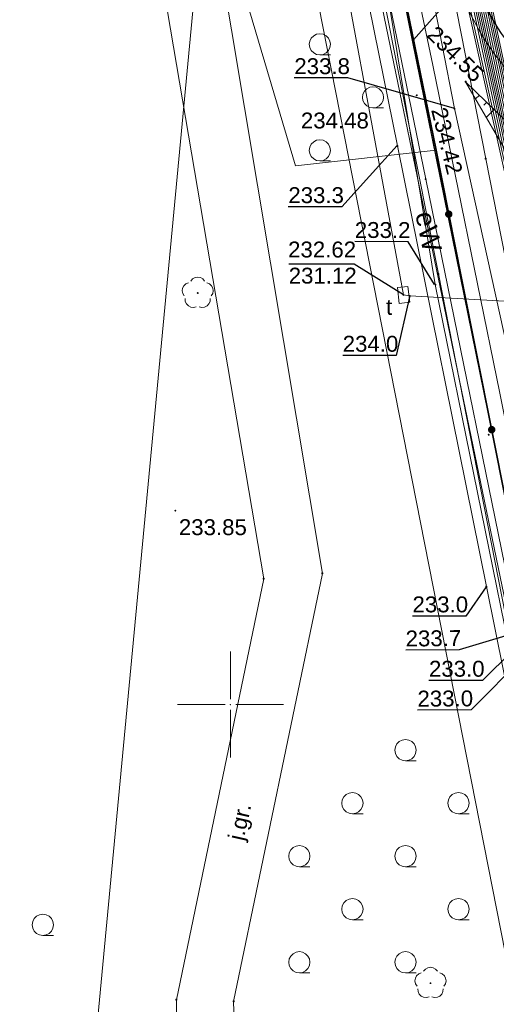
# Model space of a CAD drawing. Header units: metres. Extents: x 6603648 to 6604252, y 5739748 to 5740166.
# Tile 8 of 98: x 6603690 to 6603713, y 5739886 to 5739932. Entities that reach past the tile are written whole.
import ezdxf
from ezdxf.enums import TextEntityAlignment as Align

# ---------------------------------------------------------------- set-up
doc = ezdxf.new("R2010")
doc.units = ezdxf.units.M
doc.header["$PDSIZE"] = 0.75
doc.linetypes.add('ARK_LIN', pattern=[50, 50, 0])
doc.layers.get('0').update_dxf_attribs({"color": 252, "linetype": 'CONTINUOUS'})
for name, color, linetype, lineweight in [('GESDZI', 252, 'CONTINUOUS', 18), ('GESUZY', 252, 'CONTINUOUS', 18), ('GSLKOG', 252, 'CONTINUOUS', 35), ('GSLKRW', 252, 'CONTINUOUS', 25), ('GSPPRB', 252, 'CONTINUOUS', 18), ('GSPRDL', 252, 'CONTINUOUS', 18), ('GSPWPS', 252, 'CONTINUOUS', 13), ('GSPWPS_O', 252, 'CONTINUOUS', 13), ('GSSINN', 252, 'CONTINUOUS', 18), ('GSSKOA', 252, 'CONTINUOUS', 18), ('GSSKOA_O', 252, 'CONTINUOUS', 18), ('GSSKPL', 252, 'CONTINUOUS', 18), ('GSSLZK', 252, 'CONTINUOUS', 18), ('GSSZSN', 252, 'CONTINUOUS', 18), ('GULENN', 252, 'CONTINUOUS', 18), ('GULESN', 252, 'CONTINUOUS', 18), ('GULEWN', 252, 'CONTINUOUS', 18), ('GULEWN_O', 252, 'CONTINUOUS', 18), ('GULTPR', 252, 'CONTINUOUS', 18), ('GUPTWZ', 252, 'CONTINUOUS', 18), ('GUPTWZ_O', 252, 'CONTINUOUS', 18), ('GZLESN', 252, 'CONTINUOUS', 18), ('PKT_ARK', 252, 'ARK_LIN', 18)]:
    doc.layers.add(name, color=color, linetype=linetype, lineweight=lineweight)
for name, color, linetype in [('GUPESH', 252, 'CONTINUOUS'), ('GUPESH_O', 252, 'CONTINUOUS'), ('GUPTSH', 252, 'CONTINUOUS'), ('GUPTSH_O', 252, 'CONTINUOUS')]:
    doc.layers.add(name, color=color, linetype=linetype)
doc.styles.add('Arial', font='arial.ttf')

# ---------------------------------------------------------------- blocks, each defined once
blk = doc.blocks.new('GSPWPS1')
blk.add_hatch(color=256).paths.add_polyline_path([(0, 0.045), (-0.011647, 0.043467), (-0.0225, 0.038971), (-0.03182, 0.03182), (-0.038971, 0.0225), (-0.043467, 0.011647), (-0.045, 0), (-0.043467, -0.011647), (-0.038971, -0.0225), (-0.03182, -0.03182), (-0.0225, -0.038971), (-0.011647, -0.043467), (0, -0.045), (0.011647, -0.043467), (0.0225, -0.038971), (0.03182, -0.03182), (0.038971, -0.0225), (0.043467, -0.011647), (0.045, 0), (0.043467, 0.011647), (0.038971, 0.0225), (0.03182, 0.03182), (0.0225, 0.038971), (0.011647, 0.043467)])
blk = doc.blocks.new('GSPPRB0')
blk.add_lwpolyline([(-0.007955, 0.0225), (0.007955, 0.0225), (0.0225, 0.007955), (0.0225, -0.007955), (0.007955, -0.0225), (-0.007955, -0.0225), (-0.0225, -0.007955), (-0.0225, 0.007955)], close=True)
blk = doc.blocks.new('GUPTSH1')
blk.add_hatch(color=256).paths.add_polyline_path([(0, 0.045), (-0.011647, 0.043467), (-0.0225, 0.038971), (-0.03182, 0.03182), (-0.038971, 0.0225), (-0.043467, 0.011647), (-0.045, 0), (-0.043467, -0.011647), (-0.038971, -0.0225), (-0.03182, -0.03182), (-0.0225, -0.038971), (-0.011647, -0.043467), (0, -0.045), (0.011647, -0.043467), (0.0225, -0.038971), (0.03182, -0.03182), (0.038971, -0.0225), (0.043467, -0.011647), (0.045, 0), (0.043467, 0.011647), (0.038971, 0.0225), (0.03182, 0.03182), (0.0225, 0.038971), (0.011647, 0.043467)])
blk = doc.blocks.new('GUPTWZ1_3')
blk.add_lwpolyline([(0.375, -0.25), (-0.375, -0.25), (-0.375, 0.25), (0.375, 0.25)], close=True)
blk = doc.blocks.new('GSPRDL1')
blk.add_hatch(color=256).paths.add_polyline_path([(-0.045, 0), (-0.042798, -0.013906), (-0.036406, -0.02645), (-0.02645, -0.036406), (-0.013906, -0.042798), (0, -0.045), (0.013906, -0.042798), (0.02645, -0.036406), (0.036406, -0.02645), (0.042798, -0.013906), (0.045, 0), (0.042798, 0.013906), (0.036406, 0.02645), (0.02645, 0.036406), (0.013906, 0.042798), (0, 0.045), (-0.013906, 0.042798), (-0.02645, 0.036406), (-0.036406, 0.02645), (-0.042798, 0.013906)])
for points in [[(-0.646351, 0.068773), (-0.677512, 0.194901), (-0.663766, 0.324092), (-0.606763, 0.440839), (-0.513345, 0.531129), (-0.394725, 0.584125), (-0.265141, 0.593465)], [(-0.134326, 0.635969), (-0.024001, 0.70458), (0.103115, 0.731429), (0.231763, 0.713292), (0.346501, 0.652348), (0.433559, 0.55591), (0.482485, 0.435555)], [(0.563333, 0.324277), (0.662679, 0.240553), (0.727494, 0.127956), (0.75, 0), (0.727494, -0.127956), (0.662679, -0.240553), (0.563333, -0.324277)], [(-0.265141, -0.593465), (-0.394725, -0.584125), (-0.513345, -0.531129), (-0.606763, -0.440839), (-0.663766, -0.324092), (-0.677512, -0.194901), (-0.646351, -0.068773)], [(0.482485, -0.435555), (0.433559, -0.55591), (0.346501, -0.652348), (0.231763, -0.713292), (0.103115, -0.731429), (-0.024001, -0.70458), (-0.134326, -0.635969)]]:
    blk.add_lwpolyline(points)
blk = doc.blocks.new('GUPESH1')
blk.add_hatch(color=256).paths.add_polyline_path([(0, 0.045), (-0.011647, 0.043467), (-0.0225, 0.038971), (-0.03182, 0.03182), (-0.038971, 0.0225), (-0.043467, 0.011647), (-0.045, 0), (-0.043467, -0.011647), (-0.038971, -0.0225), (-0.03182, -0.03182), (-0.0225, -0.038971), (-0.011647, -0.043467), (0, -0.045), (0.011647, -0.043467), (0.0225, -0.038971), (0.03182, -0.03182), (0.038971, -0.0225), (0.043467, -0.011647), (0.045, 0), (0.043467, 0.011647), (0.038971, 0.0225), (0.03182, 0.03182), (0.0225, 0.038971), (0.011647, 0.043467)])
blk = doc.blocks.new('GSLKOG2')
blk.add_hatch(color=256).paths.add_polyline_path([(0, 0.175), (-0.045293, 0.169037), (-0.0875, 0.151554), (-0.123744, 0.123744), (-0.151554, 0.0875), (-0.169037, 0.045293), (-0.175, 0), (-0.169037, -0.045293), (-0.151554, -0.0875), (-0.123744, -0.123744), (-0.0875, -0.151554), (-0.045293, -0.169037), (0, -0.175), (0.045293, -0.169037), (0.0875, -0.151554), (0.123744, -0.123744), (0.151554, -0.0875), (0.169037, -0.045293), (0.175, 0), (0.169037, 0.045293), (0.151554, 0.0875), (0.123744, 0.123744), (0.0875, 0.151554), (0.045293, 0.169037)])
blk = doc.blocks.new('GSSLZK1')
blk.add_lwpolyline([(0.5, 0), (0.475528, -0.154508), (0.404508, -0.293893), (0.293893, -0.404508), (0.154508, -0.475528), (0, -0.5), (-0.154508, -0.475528), (-0.293893, -0.404508), (-0.404508, -0.293893), (-0.475528, -0.154508), (-0.5, 0), (-0.475528, 0.154508), (-0.404508, 0.293893), (-0.293893, 0.404508), (-0.154508, 0.475528), (0, 0.5), (0.154508, 0.475528), (0.293893, 0.404508), (0.404508, 0.293893), (0.475528, 0.154508)], close=True)
blk.add_lwpolyline([(-0.5, 0), (-0.5, -0.5)])
blk = doc.blocks.new('ASS_SYM', base_point=(826.5, 303.25))
at = {"layer": 'PKT_ARK'}
for p, q in [((826.5, 303.5), (826.5, 305.75)), ((826.25, 303.25), (824, 303.25)), ((826.75, 303.25), (829, 303.25)), ((826.5, 303), (826.5, 300.75))]:
    blk.add_line(p, q, dxfattribs=at)
blk.add_point((826.5, 303.25), dxfattribs=at)
blk.add_point((826.5, 303.25), dxfattribs=at)

msp = doc.modelspace()

# ---------------------------------------------------------------- linework, layer by layer
at = {"layer": 'GESDZI'}
msp.add_line((6603719.27, 5739878.71), (6603703.13, 5739958.06), dxfattribs=at)
for points in [[(6603704.324, 5740160.549), (6603701.36, 5740122.17), (6603692.92, 5740008.31), (6603701.42, 5739966.51), (6603701.39, 5739966.18), (6603691.714, 5739863.768)], [(6603691.714, 5739863.768), (6603701.39, 5739966.18), (6603701.42, 5739966.51), (6603703.13, 5739958.06), (6603719.27, 5739878.71), (6603720.73, 5739871.73), (6603724.48, 5739853.38), (6603725.69, 5739853.31), (6603731.69, 5739825.4), (6603774.38, 5739822.29), (6603774.166, 5739819.991)]]:
    msp.add_lwpolyline(points, dxfattribs=at)
at = {"layer": 'GESUZY'}
for points in [[(6603704.324, 5740160.549), (6603703.109, 5740144.81), (6603701.36, 5740122.17), (6603692.92, 5740008.31), (6603701.42, 5739966.51), (6603701.39, 5739966.18), (6603691.714, 5739863.768)], [(6604062.77, 5739830.84), (6604014.55, 5739834.06), (6603991.05, 5739835.63), (6603918.87, 5739840.43), (6603844.12, 5739845.41), (6603776.95, 5739849.89), (6603725.69, 5739853.31), (6603724.48, 5739853.38), (6603720.73, 5739871.73), (6603719.27, 5739878.71), (6603703.13, 5739958.06), (6603701.42, 5739966.51), (6603692.92, 5740008.31)], [(6603691.714, 5739863.768), (6603701.39, 5739966.18), (6603701.42, 5739966.51), (6603703.13, 5739958.06), (6603719.27, 5739878.71), (6603720.73, 5739871.73), (6603724.48, 5739853.38), (6603725.69, 5739853.31), (6603776.95, 5739849.89), (6603844.12, 5739845.41), (6603918.87, 5739840.43), (6603991.05, 5739835.63), (6604014.55, 5739834.06), (6604062.77, 5739830.84)]]:
    msp.add_lwpolyline(points, dxfattribs=at)
at = {"layer": 'GSLKOG'}
msp.add_lwpolyline([(6603719.265, 5739878.713), (6603713.74, 5739905.82), (6603710.886, 5739920.094), (6603709.692, 5739926.138), (6603706.943, 5739939.546), (6603702.52, 5739961.061), (6603698.684, 5739980.298), (6603695.151, 5739996.89), (6603692.923, 5740008.238), (6603693.465, 5740018.621), (6603694.366, 5740032.062), (6603695.773, 5740054.164), (6603697.507, 5740073.423), (6603699.096, 5740093.969), (6603701.35, 5740122.08)], dxfattribs=at)
at = {"layer": 'GSLKRW'}
msp.add_lwpolyline([(6603719.623, 5739907.764), (6603719.37, 5739910.02), (6603718.01, 5739918.93), (6603716.84, 5739924.9, 0.18154), (6603714.02, 5739930.19, -0.269275), (6603711.34, 5739939.4, 0.039751), (6603711.22, 5739941.45), (6603709.62, 5739949.73), (6603696.41, 5740012.1), (6603705.1, 5740118.58), (6603708.8, 5740118.29), (6603704.84, 5740070.9), (6603702.4, 5740041.46), (6603700.14, 5740012.41), (6603713.04, 5739950.38, 0.051914), (6603714.01, 5739946.48, 0.188776), (6603715.42, 5739945.03, 0.298634), (6603717.12, 5739945.95), (6603717.71, 5739946.86), (6603718.42, 5739947.99), (6603718.75, 5739939.7)], format="xyb", dxfattribs=at)
at = {"layer": 'GSSINN'}
msp.add_lwpolyline([(6603703.83, 5739954.48), (6603706.68, 5739953.74), (6603710.75, 5739933.74), (6603708.62, 5739931.34)], close=True, dxfattribs=at)
at = {"layer": 'GSSKOA'}
msp.add_lwpolyline([(6603679.81, 5739986.55), (6603691.1, 5739965.5), (6603696.04, 5739938.52), (6603701.57, 5739905.93), (6603697.45, 5739886.09), (6603697.32, 5739874.46), (6603700.52, 5739875.11), (6603700.15, 5739886.01), (6603704.33, 5739906.18), (6603698.82, 5739939.15), (6603693.65, 5739966.86), (6603682.44, 5739987.43)], dxfattribs=at)
msp.add_lwpolyline([(6603719.37, 5739910.02), (6603718.01, 5739918.93), (6603716.84, 5739924.9, 0.18154), (6603714.02, 5739930.19, -0.269275), (6603711.34, 5739939.4, 0.039751), (6603711.22, 5739941.45), (6603709.62, 5739949.73)], format="xyb", dxfattribs=at)
at = {"layer": 'GSSKPL'}
msp.add_lwpolyline([(6603709.62, 5739949.73), (6603711.22, 5739941.45, -0.039751), (6603711.34, 5739939.4, 0.269275), (6603714.02, 5739930.19, -0.18154), (6603716.84, 5739924.9), (6603718.01, 5739918.93), (6603719.37, 5739910.02), (6603718.48, 5739909.98), (6603717.21, 5739918.55), (6603715.95, 5739924.65, 0.199135), (6603713.38, 5739929.56, -0.239822), (6603710.38, 5739939.49, 0.059545), (6603710.25, 5739941.34), (6603708.78, 5739949.49)], format="xyb", close=True, dxfattribs=at)
at = {"layer": 'GSSLZK'}
msp.add_lwpolyline([(6603709.692, 5739926.138), (6603703.066, 5739925.395), (6603700.298, 5739934.721), (6603698.738, 5739944.192), (6603704.783, 5739946.984), (6603706.943, 5739939.546)], close=True, dxfattribs=at)
at = {"layer": 'GSSZSN'}
msp.add_lwpolyline([(6603711.08, 5739929.36), (6603714.89, 5739925.66), (6603716.21, 5739918.13), (6603716.09, 5739912.86), (6603714.88, 5739917.77), (6603713.52, 5739925.17)], close=True, dxfattribs=at)
for points in [[(6603711.384, 5739929.065), (6603711.343, 5739929.022)], [(6603711.731, 5739928.728), (6603711.554, 5739928.546)], [(6603712.077, 5739928.392), (6603711.942, 5739928.252)], [(6603712.423, 5739928.056), (6603712.058, 5739927.68)]]:
    msp.add_lwpolyline(points, dxfattribs=at)
at = {"layer": 'GULENN'}
for points in [[(6603716.73, 5739984.701), (6603712.125, 5739978.887), (6603709.96, 5739976.67), (6603702.79, 5739966.72), (6603707.653, 5739943.041), (6603710.56, 5739928.09), (6603713.094, 5739916.615), (6603717.941, 5739892.908), (6603721.784, 5739879.813)], [(6603703.817, 5739967.481), (6603712.032, 5739925.727), (6603719.751, 5739886.496), (6603728.881, 5739869.101), (6603730.49, 5739869.418), (6603731.118, 5739869.541), (6603721.888, 5739888.22), (6603714.538, 5739925.8), (6603706.498, 5739966.908)]]:
    msp.add_lwpolyline(points, dxfattribs=at)
at = {"layer": 'GULESN'}
for points in [[(6603717.379, 5739884.591), (6603713.813, 5739902.234), (6603709.2, 5739924.766), (6603703.779, 5739951.216), (6603698.635, 5739976.702), (6603693.794, 5740000.208), (6603692.136, 5740008.341), (6603692.544, 5740022.334), (6603693.234, 5740031.742), (6603693.839, 5740040.002), (6603694.116, 5740042.536), (6603694.195, 5740045.472), (6603694.487, 5740056.643), (6603696.338, 5740081.74), (6603699.047, 5740112.527), (6603699.215, 5740123.042), (6603699.938, 5740134.181), (6603701.7, 5740153.306), (6603702.115, 5740159.049)], [(6603729.627, 5739822.959), (6603726.18, 5739843.7), (6603723.42, 5739853.93), (6603719.81, 5739870.44), (6603718.15, 5739879.17), (6603713.29, 5739902.54), (6603709.8, 5739920.3), (6603705.4, 5739942.46), (6603700.28, 5739965.48), (6603695.5, 5739990.24)], [(6603728.65, 5739823.024), (6603728.51, 5739824.09), (6603726.5, 5739833.9), (6603726.11, 5739835.69), (6603725.11, 5739840.27), (6603721.74, 5739856.5), (6603719.23, 5739868.71), (6603717.1, 5739879.53), (6603716.55, 5739883.35), (6603712.06, 5739905.56), (6603707.87, 5739926.33), (6603703.66, 5739947.11), (6603698.6, 5739971.8), (6603695.46, 5739988.24)], [(6603710.4, 5739973.49), (6603710.17, 5739971.52), (6603706.52, 5739966.09), (6603705.57, 5739965.67), (6603705.16, 5739964.89), (6603708.13, 5739950.03), (6603713.19, 5739926.33), (6603714.4, 5739924.73), (6603715.13, 5739922.29), (6603715.88, 5739921.58), (6603723.47, 5739923.01), (6603723.78, 5739923.1), (6603725.04, 5739922.94), (6603726.15, 5739922.02), (6603731.9, 5739914.37), (6603733.36, 5739911.36), (6603735.72, 5739909.48), (6603740.98, 5739906.9), (6603742.51, 5739905.75), (6603764.42, 5739891.1)], [(6603710.58, 5739973.58), (6603710.3, 5739971.46), (6603706.64, 5739966.02), (6603705.69, 5739965.63), (6603705.26, 5739964.89), (6603708.22, 5739950.05), (6603713.28, 5739926.35), (6603714.45, 5739924.74), (6603715.13, 5739922.34), (6603715.81, 5739921.87), (6603723.47, 5739923.23), (6603723.75, 5739923.26), (6603725.05, 5739923.03), (6603726.34, 5739922.15), (6603731.92, 5739914.47), (6603733.49, 5739911.43), (6603735.72, 5739909.64), (6603741.03, 5739907.04), (6603742.59, 5739905.88), (6603764.53, 5739891.4)], [(6603709.54, 5739973.06), (6603709.42, 5739971.89), (6603705.83, 5739966.56), (6603704.88, 5739965.96), (6603704.46, 5739964.92), (6603707.5, 5739949.9), (6603712.76, 5739926.26), (6603720.29, 5739892.27), (6603720.33, 5739889.69), (6603721.18, 5739885.37), (6603727.57, 5739871.13), (6603728.06, 5739867.52), (6603728.8, 5739861.95), (6603728.77, 5739852.88), (6603728.56, 5739849.12), (6603728.79, 5739847.95), (6603729.25, 5739847.04), (6603731.16, 5739846.49), (6603735.43, 5739845.41), (6603741.33, 5739844.53), (6603759.86, 5739842.2)], [(6603709.97, 5739973.28), (6603709.8, 5739971.71), (6603706.18, 5739966.33), (6603705.23, 5739965.82), (6603704.76, 5739964.9), (6603707.76, 5739949.95), (6603712.85, 5739926.27), (6603720.37, 5739892.29), (6603720.46, 5739889.68), (6603721.33, 5739885.41), (6603727.71, 5739871.19), (6603728.21, 5739867.54), (6603728.89, 5739861.95), (6603728.85, 5739852.87), (6603728.68, 5739849.11), (6603728.94, 5739847.97), (6603729.36, 5739847.15), (6603731.19, 5739846.6), (6603735.45, 5739845.51), (6603741.34, 5739844.63), (6603759.87, 5739842.28)], [(6603710.12, 5739973.35), (6603709.92, 5739971.65), (6603706.29, 5739966.25), (6603705.34, 5739965.77), (6603704.86, 5739964.9), (6603707.86, 5739949.97), (6603712.94, 5739926.29), (6603720.45, 5739892.3), (6603720.59, 5739889.68), (6603721.49, 5739885.45), (6603727.86, 5739871.26), (6603728.36, 5739867.56), (6603728.97, 5739861.95), (6603728.93, 5739852.86), (6603728.8, 5739849.1), (6603729.09, 5739848), (6603729.46, 5739847.26), (6603731.22, 5739846.7), (6603735.47, 5739845.61), (6603741.35, 5739844.73), (6603759.87, 5739842.36)], [(6603710.26, 5739973.42), (6603710.05, 5739971.58), (6603706.41, 5739966.17), (6603705.46, 5739965.72), (6603704.96, 5739964.9), (6603707.95, 5739949.99), (6603713.02, 5739926.3), (6603720.53, 5739892.31), (6603720.72, 5739889.67), (6603721.64, 5739885.48), (6603728, 5739871.32), (6603728.51, 5739867.57), (6603729.06, 5739861.94), (6603729.01, 5739852.84), (6603728.92, 5739849.09), (6603729.23, 5739848.03), (6603729.56, 5739847.36), (6603731.26, 5739846.81), (6603735.49, 5739845.71), (6603741.36, 5739844.83), (6603759.88, 5739842.44)], [(6603709.4, 5739972.99), (6603709.29, 5739971.96), (6603705.71, 5739966.64), (6603704.77, 5739966.01), (6603704.36, 5739964.92), (6603707.41, 5739949.88), (6603712.67, 5739926.24), (6603720.21, 5739892.26), (6603720.2, 5739889.69), (6603721.02, 5739885.33), (6603727.42, 5739871.06), (6603727.91, 5739867.5), (6603728.72, 5739861.95), (6603728.69, 5739852.9), (6603728.44, 5739849.13), (6603728.64, 5739847.92), (6603729.15, 5739846.93), (6603731.13, 5739846.4), (6603735.42, 5739845.32), (6603741.31, 5739844.43), (6603759.85, 5739842.12)], [(6603705.06, 5739964.89), (6603708.05, 5739950.01), (6603713.11, 5739926.32), (6603720.6, 5739892.32), (6603720.85, 5739889.67), (6603721.8, 5739885.52), (6603728.15, 5739871.39), (6603728.66, 5739867.59), (6603729.14, 5739861.94), (6603729.09, 5739852.83), (6603729.04, 5739849.08), (6603729.38, 5739848.06), (6603729.67, 5739847.47), (6603731.29, 5739846.91), (6603735.51, 5739845.81), (6603741.38, 5739844.93), (6603759.89, 5739842.52)], [(6603705.36, 5739964.88), (6603708.32, 5739950.07), (6603713.37, 5739926.36), (6603720.68, 5739892.34), (6603720.98, 5739889.66), (6603721.95, 5739885.56), (6603728.3, 5739871.45), (6603728.81, 5739867.61), (6603729.23, 5739861.94), (6603729.17, 5739852.82), (6603729.16, 5739849.07), (6603729.53, 5739848.08), (6603729.77, 5739847.58), (6603731.32, 5739847.01), (6603735.53, 5739845.91), (6603741.39, 5739845.02), (6603759.9, 5739842.6)], [(6603705.45, 5739964.88), (6603708.41, 5739950.09), (6603713.46, 5739926.38), (6603720.76, 5739892.35), (6603721.11, 5739889.66), (6603722.11, 5739885.6), (6603728.44, 5739871.52), (6603728.95, 5739867.63), (6603729.31, 5739861.94), (6603729.18, 5739852.82), (6603729.28, 5739849.06), (6603729.68, 5739848.11), (6603729.88, 5739847.69), (6603731.35, 5739847.1), (6603735.55, 5739846.01), (6603741.4, 5739845.12), (6603759.9, 5739842.68)], [(6603705.55, 5739964.87), (6603708.5, 5739950.11), (6603713.54, 5739926.39), (6603720.84, 5739892.36), (6603721.24, 5739889.65), (6603722.27, 5739885.64), (6603728.6, 5739871.59), (6603729.1, 5739867.65), (6603729.39, 5739861.94), (6603729.26, 5739852.8), (6603729.4, 5739849.05), (6603729.82, 5739848.14), (6603729.98, 5739847.8), (6603731.38, 5739847.2), (6603735.57, 5739846.12), (6603741.41, 5739845.22), (6603759.91, 5739842.76)], [(6603705.64, 5739964.87), (6603708.58, 5739950.13), (6603713.63, 5739926.41), (6603720.92, 5739892.37), (6603721.37, 5739889.65), (6603722.44, 5739885.68), (6603728.75, 5739871.66), (6603729.25, 5739867.67), (6603729.48, 5739861.93), (6603729.34, 5739852.79), (6603729.51, 5739849.04), (6603729.97, 5739848.17), (6603730.09, 5739847.91), (6603731.41, 5739847.29), (6603735.59, 5739846.23), (6603741.43, 5739845.32), (6603759.92, 5739842.84)], [(6603705.74, 5739964.87), (6603708.67, 5739950.14), (6603713.7, 5739926.42), (6603721, 5739892.39), (6603721.5, 5739889.64), (6603722.6, 5739885.72), (6603728.91, 5739871.73), (6603729.4, 5739867.68), (6603729.56, 5739861.93), (6603729.42, 5739852.78), (6603729.62, 5739849.03), (6603730.12, 5739848.2), (6603730.2, 5739848.03), (6603731.44, 5739847.39), (6603735.61, 5739846.35), (6603741.44, 5739845.42), (6603759.93, 5739842.92)]]:
    msp.add_lwpolyline(points, dxfattribs=at)
at = {"layer": 'GULEWN'}
for points in [[(6604053.491, 5739830.206), (6604029.54, 5739831.784), (6604023.545, 5739832.079), (6604003.586, 5739833.394), (6603931.654, 5739838.435), (6603858.642, 5739843.848), (6603791.067, 5739848.102), (6603726.181, 5739852.128), (6603723.418, 5739852.125), (6603723.211, 5739852.899), (6603721.578, 5739860.987), (6603719.529, 5739871.388), (6603718.105, 5739878.446), (6603715.641, 5739890.395), (6603709.655, 5739919.794), (6603704.796, 5739949.42), (6603697.83, 5739978.621), (6603695.5, 5739990.24), (6603694.86, 5739993.48), (6603695.43, 5739994.26), (6603696.66, 5739994.54), (6603696.88, 5739994.59)], [(6603695.5, 5739990.24), (6603698.18, 5739976.856), (6603701.36, 5739961.449), (6603705.249, 5739942.066), (6603713.427, 5739902.537), (6603717.379, 5739884.591)]]:
    msp.add_lwpolyline(points, dxfattribs=at)
at = {"layer": 'GULTPR'}
for points in [[(6603691.998, 5740034.25), (6603690.62, 5740008.45), (6603694.1, 5739991.87), (6603695.95, 5739988.32), (6603695.91, 5739981.85), (6603702.28, 5739951.25), (6603704.11, 5739941.11), (6603708.156, 5739919.311), (6603708.46, 5739919.26), (6603717.09, 5739918.78), (6603727.08, 5739918.04), (6603747.81, 5739904.18), (6603766.37, 5739891.69), (6603772.61, 5739898.24), (6603784.29, 5739915.24), (6603793.11, 5739927.04), (6603801.178, 5739921.438)], [(6603722.834, 5739990.106), (6603720.857, 5739991.517), (6603712.487, 5739979.925), (6603701.943, 5739966.871), (6603704.95, 5739951.962), (6603709.54, 5739930.134), (6603712.688, 5739914.678), (6603714.869, 5739903.799), (6603717.642, 5739889.038), (6603719.27, 5739879.708), (6603718.685, 5739879.092), (6603720.061, 5739872.312), (6603722.936, 5739872.483), (6603723.061, 5739871.798)]]:
    msp.add_lwpolyline(points, dxfattribs=at)
at = {"layer": 'GUPESH_O', "flags": 128}
for points in [[(6603710.56, 5739928.09), (6603705.529, 5739929.544), (6603703.009, 5739929.544)], [(6603707.862, 5739926.353), (6603705.246, 5739923.465), (6603702.726, 5739923.465)], [(6603709.612, 5739919.805), (6603708.381, 5739921.818), (6603705.861, 5739921.824)], [(6603712.045, 5739905.545), (6603711.099, 5739904.175), (6603708.579, 5739904.175)], [(6603713.293, 5739902.539), (6603711.875, 5739901.141), (6603709.355, 5739901.141)], [(6603713.813, 5739902.234), (6603711.337, 5739899.745), (6603708.817, 5739899.731)]]:
    msp.add_lwpolyline(points, dxfattribs=at)
at = {"layer": 'GUPTSH_O', "flags": 128}
for points in [[(6603708.156, 5739919.311), (6603705.825, 5739920.765), (6603702.745, 5739920.765)], [(6603708.461, 5739919.276), (6603707.809, 5739916.459), (6603705.289, 5739916.459)], [(6603714.869, 5739903.799), (6603710.779, 5739902.587), (6603708.259, 5739902.565)]]:
    msp.add_lwpolyline(points, dxfattribs=at)
at = {"layer": 'GZLESN'}
msp.add_lwpolyline([(6603708.175, 5739824.251), (6603700.91, 5739861.58), (6603700.88, 5739862.23), (6603700.92, 5739862.87), (6603701.01, 5739863.32), (6603701.11, 5739863.75), (6603701.29, 5739864.37), (6603701.52, 5739864.98), (6603701.75, 5739865.49), (6603702.03, 5739865.98), (6603702.36, 5739866.46), (6603702.74, 5739866.9), (6603703.14, 5739867.26), (6603703.57, 5739867.59), (6603704.04, 5739867.89), (6603704.53, 5739868.17), (6603706.45, 5739868.97), (6603708.44, 5739869.62), (6603716.34, 5739871.08), (6603692.59, 5739991.74), (6603697.34, 5739992.67), (6603697.48, 5739993.96)], dxfattribs=at)

# ---------------------------------------------------------------- block references
at = {"layer": 'GSLKOG'}
for p, rotation in [((6603710.289, 5739923.116), 101.1716669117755), ((6603710.289, 5739923.116), 101.1716669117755), ((6603712.313, 5739912.957), 101.3068447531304), ((6603712.313, 5739912.957), 101.3068447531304)]:
    msp.add_blockref('GSLKOG2', p, dxfattribs=dict(at, rotation=rotation))
at = {"layer": 'GSPPRB', "rotation": 90}
for p in [(6603708.62, 5739931.34), (6603711.08, 5739929.36), (6603707.87, 5739926.33), (6603712.032, 5739925.727), (6603709.2, 5739924.766), (6603709.8, 5739920.3), (6603710.886, 5739920.094), (6603704.33, 5739906.18), (6603701.57, 5739905.93), (6603712.06, 5739905.56), (6603697.45, 5739886.09), (6603700.15, 5739886.01)]:
    msp.add_blockref('GSPPRB0', p, dxfattribs=at)
at = {"layer": 'GSPRDL', "rotation": 90}
for p in [(6603698.456, 5739919.399), (6603709.428, 5739886.868)]:
    msp.add_blockref('GSPRDL1', p, dxfattribs=at)
at = {"layer": 'GSPWPS', "rotation": 90}
for p in [(6603711.08, 5739929.36), (6603708.779, 5739928.72), (6603712.17, 5739912.72), (6603697.4, 5739909.14)]:
    msp.add_blockref('GSPWPS1', p, dxfattribs=at)
at = {"layer": 'GSSLZK', "rotation": 90}
for p in [(6603704.215, 5739931.123), (6603706.715, 5739928.623), (6603704.215, 5739926.123), (6603708.247, 5739897.854), (6603705.747, 5739895.354), (6603710.747, 5739895.354), (6603703.247, 5739892.854), (6603708.247, 5739892.854), (6603705.747, 5739890.354), (6603710.747, 5739890.354), (6603691.156, 5739889.62), (6603703.247, 5739887.854), (6603708.247, 5739887.854)]:
    msp.add_blockref('GSSLZK1', p, dxfattribs=at)
at = {"layer": 'GUPESH', "rotation": 90}
for p in [(6603710.56, 5739928.09), (6603707.87, 5739926.33), (6603709.66, 5739919.79), (6603712.06, 5739905.56)]:
    msp.add_blockref('GUPESH1', p, dxfattribs=at)
at = {"layer": 'GUPTSH', "rotation": 90}
for p in [(6603708.156, 5739919.311), (6603708.156, 5739919.311), (6603708.46, 5739919.26)]:
    msp.add_blockref('GUPTSH1', p, dxfattribs=at)
at = {"layer": 'GUPTWZ', "rotation": 96.57819981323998}
msp.add_blockref('GUPTWZ1_3', (6603708.156, 5739919.311), dxfattribs=at)
at = {"layer": 'PKT_ARK'}
msp.add_blockref('ASS_SYM', (6603700, 5739900), dxfattribs=at)

# ---------------------------------------------------------------- texts
at = {"layer": 'GSPWPS_O', "style": 'Arial'}
for s, rotation, p in [('234.55', 315.3604, (6603709.205, 5739931.523)), ('234.42', 283.9989, (6603709.454, 5739928.035)), ('234.48', 360, (6603703.319, 5739927.156)), ('233.85', 360, (6603697.568, 5739907.987))]:
    msp.add_text(s, height=0.75, rotation=rotation, dxfattribs=at).set_placement(p)
at = {"layer": 'GSSKOA_O', "style": 'Arial'}
msp.add_text('j.gr.', height=0.75, rotation=77.4296, dxfattribs=at).set_placement((6603700.798, 5739894.399), align=Align.CENTER)
at = {"layer": 'GULEWN_O', "style": 'Arial'}
msp.add_text('eW', height=0.9, rotation=281.69, dxfattribs=at).set_placement((6603708.897, 5739922.21), align=Align.CENTER)
at = {"layer": 'GUPESH_O', "style": 'Arial'}
for s, rotation, p in [('233.8', 360, (6603703.009, 5739929.716)), ('233.3', 360, (6603702.726, 5739923.637)), ('233.2', 359.8666, (6603705.861, 5739921.997)), ('233.0', 360, (6603708.579, 5739904.348)), ('233.0', 360, (6603709.355, 5739901.314)), ('233.0', 0.3165, (6603708.816, 5739899.904))]:
    msp.add_text(s, height=0.75, rotation=rotation, dxfattribs=at).set_placement(p)
at = {"layer": 'GUPTSH_O', "style": 'Arial'}
for s, rotation, p in [('232.62', 360, (6603702.716, 5739921.075)), ('231.12', 360, (6603702.745, 5739919.843)), ('234.0', 360, (6603705.289, 5739916.632)), ('233.7', 0.4928, (6603708.258, 5739902.738))]:
    msp.add_text(s, height=0.75, rotation=rotation, dxfattribs=at).set_placement(p)
at = {"layer": 'GUPTWZ_O', "style": 'Arial'}
msp.add_text('t', height=0.75, rotation=360, dxfattribs=at).set_placement((6603707.624, 5739918.372), align=Align.RIGHT)

doc.saveas('drawing.dxf')
